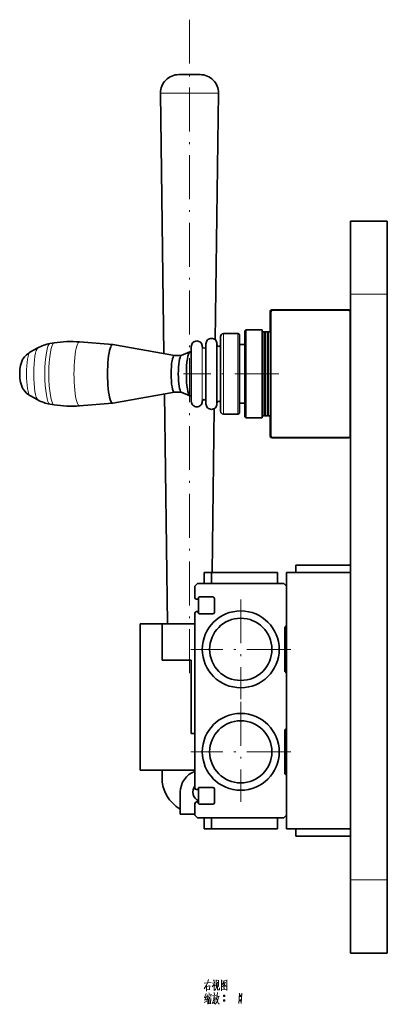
# Model space of a CAD drawing. Extents: x -161 to 1343, y -181 to 611.
# Tile 1 of 8: x -161 to -60, y 15 to 284. Entities that reach past the tile are written whole.
import ezdxf

# ---------------------------------------------------------------- set-up
doc = ezdxf.new("R2010")
doc.units = 0
doc.linetypes.add('DASHDOT', pattern=[18.5, 12, -3, 0.5, -3])

msp = doc.modelspace()

# ---------------------------------------------------------------- linework, layer by layer
at = {"color": 7, "linetype": 'DASHDOT', "lineweight": 13}
for p, q in [((-114.24, 283.5), (-114.24, 103.5)), ((-89.87, 186.75), (-115.91, 186.75)), ((-100.24, 125.15), (-100.24, 97.85)), ((-86.59, 111.5), (-113.89, 111.5)), ((-100.24, 97.15), (-100.24, 69.85)), ((-86.59, 83.5), (-113.89, 83.5))]:
    msp.add_line(p, q, dxfattribs=at)
at = {"color": 7, "lineweight": 35, "ltscale": 0.071519}
msp.add_line((-114.31, 268.5), (-117.17, 268.5), dxfattribs=at)
at = {"color": 7, "lineweight": 35, "ltscale": 0.074743}
msp.add_line((-111.32, 268.5), (-114.31, 268.5), dxfattribs=at)
at = {"color": 7, "lineweight": 13, "ltscale": 0.193632}
msp.add_line((-114.43, 263.43), (-122.17, 263.43), dxfattribs=at)
at = {"color": 7, "lineweight": 35}
for p, q in [((-121.22, 192.26), (-122.17, 263.43)), ((-107.21, 196.04), (-106.31, 263.43)), ((-70.24, 228.5), (-70.24, 208.5)), ((-60.24, 228.5), (-60.24, 208.5)), ((-70.24, 48.5), (-70.24, 208.5)), ((-60.24, 48.5), (-60.24, 208.5)), ((-92.04, 203.65), (-92.04, 169.85)), ((-70.74, 204.25), (-91.74, 204.25)), ((-70.84, 204.15), (-91.54, 204.15)), ((-70.34, 169.85), (-70.34, 203.65)), ((-70.24, 169.75), (-70.24, 203.75)), ((-120.24, 118.5), (-121.08, 181.27)), ((-108.05, 132.5), (-107.46, 177.27)), ((-91.74, 169.25), (-70.74, 169.25)), ((-91.54, 169.35), (-70.84, 169.35)), ((-110.24, 132.5), (-90.24, 132.5)), ((-87.74, 132.5), (-87.74, 62.5)), ((-70.24, 132.5), (-70.24, 62.5)), ((-88.44, 129.5), (-112.04, 129.5)), ((-112.74, 121.4), (-112.74, 73.6)), ((-127.74, 78.5), (-127.74, 118.5)), ((-113.74, 88.5), (-113.74, 108.5)), ((-112.04, 65.5), (-88.44, 65.5)), ((-90.24, 62.5), (-110.24, 62.5)), ((-70.24, 48.5), (-70.24, 28.5)), ((-60.24, 48.5), (-60.24, 28.5))]:
    msp.add_line(p, q, dxfattribs=at)
at = {"color": 7, "lineweight": 13, "ltscale": 0.202991}
msp.add_line((-106.31, 263.43), (-114.43, 263.43), dxfattribs=at)
at = {"color": 7, "lineweight": 35, "ltscale": 0.25}
for p, q in [((-60.24, 228.5), (-70.24, 228.5)), ((-121.74, 108.5), (-121.74, 118.5)), ((-60.24, 28.5), (-70.24, 28.5))]:
    msp.add_line(p, q, dxfattribs=at)
at = {"color": 7, "lineweight": 13, "ltscale": 0.25}
for p, q in [((-60.24, 208.5), (-70.24, 208.5)), ((-60.24, 48.5), (-70.24, 48.5))]:
    msp.add_line(p, q, dxfattribs=at)
at = {"color": 7, "lineweight": 35, "ltscale": 0.1375}
for p, q in [((-92.24, 203.75), (-92.24, 198.25)), ((-92.24, 175.25), (-92.24, 169.75))]:
    msp.add_line(p, q, dxfattribs=at)
at = {"color": 7, "lineweight": 35, "ltscale": 0.255653}
for p, q in [((-105.74, 196.98), (-105.74, 186.75)), ((-105.74, 186.75), (-105.74, 176.52))]:
    msp.add_line(p, q, dxfattribs=at)
at = {"color": 7, "lineweight": 13, "ltscale": 0.275}
for p, q in [((-104.99, 197.75), (-104.99, 186.75)), ((-101.04, 197.75), (-101.04, 186.75)), ((-104.99, 186.75), (-104.99, 175.75)), ((-101.04, 186.75), (-101.04, 175.75))]:
    msp.add_line(p, q, dxfattribs=at)
at = {"color": 7, "lineweight": 35, "ltscale": 0.09875}
for p, q in [((-104.99, 197.75), (-101.04, 197.75)), ((-104.99, 175.75), (-101.04, 175.75))]:
    msp.add_line(p, q, dxfattribs=at)
at = {"color": 7, "lineweight": 35, "ltscale": 0.2625}
for p, q in [((-100.54, 197.25), (-100.54, 186.75)), ((-100.54, 186.75), (-100.54, 176.25))]:
    msp.add_line(p, q, dxfattribs=at)
at = {"color": 7, "lineweight": 35, "ltscale": 0.008839}
for p, q in [((-99.14, 198.5), (-98.89, 198.75)), ((-99.14, 175), (-98.89, 174.75))]:
    msp.add_line(p, q, dxfattribs=at)
at = {"color": 7, "lineweight": 35, "ltscale": 0.29375}
for p, q in [((-99.14, 198.5), (-99.14, 186.75)), ((-99.14, 186.75), (-99.14, 175))]:
    msp.add_line(p, q, dxfattribs=at)
at = {"color": 7, "lineweight": 35, "ltscale": 0.3}
for p, q in [((-98.89, 198.75), (-98.89, 186.75)), ((-94.44, 198.75), (-94.44, 186.75)), ((-98.89, 186.75), (-98.89, 174.75)), ((-94.44, 186.75), (-94.44, 174.75)), ((-88.24, 105.5), (-88.24, 117.5)), ((-88.24, 77.5), (-88.24, 89.5))]:
    msp.add_line(p, q, dxfattribs=at)
at = {"color": 7, "lineweight": 35, "ltscale": 0.11125}
for p, q in [((-98.89, 198.75), (-94.44, 198.75)), ((-98.89, 174.75), (-94.44, 174.75))]:
    msp.add_line(p, q, dxfattribs=at)
at = {"color": 7, "lineweight": 35, "ltscale": 0.003536}
for p, q in [((-94.44, 198.15), (-94.34, 198.25)), ((-93.64, 198.15), (-93.74, 198.25)), ((-93.64, 198.15), (-93.54, 198.25)), ((-92.84, 198.15), (-92.94, 198.25)), ((-92.84, 198.15), (-92.74, 198.25)), ((-92.04, 198.15), (-92.14, 198.25))]:
    msp.add_line(p, q, dxfattribs=at)
at = {"color": 7, "lineweight": 35, "ltscale": 0.2875}
for p, q in [((-94.34, 198.25), (-94.34, 186.75)), ((-93.74, 198.25), (-93.74, 186.75)), ((-93.54, 198.25), (-93.54, 186.75)), ((-92.94, 198.25), (-92.94, 186.75)), ((-92.74, 198.25), (-92.74, 186.75)), ((-92.14, 198.25), (-92.14, 186.75)), ((-94.34, 186.75), (-94.34, 175.25)), ((-93.74, 186.75), (-93.74, 175.25)), ((-93.54, 186.75), (-93.54, 175.25)), ((-92.94, 186.75), (-92.94, 175.25)), ((-92.74, 186.75), (-92.74, 175.25)), ((-92.14, 186.75), (-92.14, 175.25))]:
    msp.add_line(p, q, dxfattribs=at)
at = {"color": 7, "lineweight": 35, "ltscale": 0.015}
for p, q in [((-94.34, 198.25), (-93.74, 198.25)), ((-93.54, 198.25), (-92.94, 198.25)), ((-92.74, 198.25), (-92.14, 198.25)), ((-94.34, 175.25), (-93.74, 175.25)), ((-93.54, 175.25), (-92.94, 175.25)), ((-92.74, 175.25), (-92.14, 175.25))]:
    msp.add_line(p, q, dxfattribs=at)
at = {"color": 7, "lineweight": 35, "ltscale": 0.285}
for p, q in [((-93.64, 198.15), (-93.64, 186.75)), ((-92.84, 198.15), (-92.84, 186.75)), ((-93.64, 186.75), (-93.64, 175.35)), ((-92.84, 186.75), (-92.84, 175.35))]:
    msp.add_line(p, q, dxfattribs=at)
at = {"color": 7, "lineweight": 35, "ltscale": 0.062286}
for p, q in [((-157.79, 192.65), (-155.62, 193.87)), ((-157.79, 180.85), (-155.62, 179.63))]:
    msp.add_line(p, q, dxfattribs=at)
at = {"color": 7, "lineweight": 35, "ltscale": 0.027931}
for p, q in [((-152.32, 195.02), (-151.22, 195.2)), ((-152.32, 178.48), (-151.22, 178.3))]:
    msp.add_line(p, q, dxfattribs=at)
at = {"color": 7, "lineweight": 35, "ltscale": 0.226519}
for p, q in [((-135.21, 194.75), (-144.24, 195.47)), ((-135.21, 178.75), (-144.24, 178.03))]:
    msp.add_line(p, q, dxfattribs=at)
at = {"color": 7, "lineweight": 35, "ltscale": 0.426889}
for p, q in [((-118.37, 191.75), (-135.18, 194.75)), ((-118.37, 181.75), (-135.18, 178.75))]:
    msp.add_line(p, q, dxfattribs=at)
at = {"color": 7, "lineweight": 35, "ltscale": 0.187063}
for p, q in [((-113.74, 194.23), (-113.74, 186.75)), ((-113.74, 186.75), (-113.74, 179.27))]:
    msp.add_line(p, q, dxfattribs=at)
at = {"color": 7, "lineweight": 13, "ltscale": 0.1875}
for p, q in [((-110.74, 194.25), (-110.74, 186.75)), ((-110.74, 186.75), (-110.74, 179.25))]:
    msp.add_line(p, q, dxfattribs=at)
at = {"color": 7, "lineweight": 35, "ltscale": 0.204522}
for p, q in [((-109.74, 194.93), (-109.74, 186.75)), ((-109.74, 186.75), (-109.74, 178.57))]:
    msp.add_line(p, q, dxfattribs=at)
at = {"color": 7, "lineweight": 35, "ltscale": 0.205}
for p, q in [((-106.74, 194.95), (-106.74, 186.75)), ((-106.74, 186.75), (-106.74, 178.55))]:
    msp.add_line(p, q, dxfattribs=at)
at = {"color": 7, "lineweight": 35, "ltscale": 0.035}
for p, q in [((-100.54, 194.75), (-99.14, 194.75)), ((-100.54, 178.75), (-99.14, 178.75))]:
    msp.add_line(p, q, dxfattribs=at)
at = {"color": 7, "lineweight": 35, "ltscale": 0.048442}
for p, q in [((-116.45, 191.75), (-118.39, 191.75)), ((-116.45, 181.75), (-118.39, 181.75))]:
    msp.add_line(p, q, dxfattribs=at)
at = {"color": 7, "lineweight": 35, "ltscale": 0.063839}
for p, q in [((-116.48, 191.74), (-114.13, 192.73)), ((-116.48, 181.76), (-114.13, 180.77))]:
    msp.add_line(p, q, dxfattribs=at)
at = {"color": 7, "lineweight": 35, "ltscale": 0.007813}
for p, q in [((-113.74, 192.75), (-114.05, 192.75)), ((-113.74, 180.75), (-114.05, 180.75))]:
    msp.add_line(p, q, dxfattribs=at)
at = {"color": 7, "lineweight": 35, "ltscale": 0.003535}
for p, q in [((-94.44, 175.35), (-94.34, 175.25)), ((-93.64, 175.35), (-93.74, 175.25)), ((-93.64, 175.35), (-93.54, 175.25)), ((-92.84, 175.35), (-92.94, 175.25)), ((-92.84, 175.35), (-92.74, 175.25)), ((-92.04, 175.35), (-92.14, 175.25))]:
    msp.add_line(p, q, dxfattribs=at)
at = {"color": 7, "lineweight": 35, "ltscale": 0.375}
for p, q in [((-85.24, 134.5), (-70.24, 134.5)), ((-87.74, 90), (-87.74, 105)), ((-112.74, 78.5), (-127.74, 78.5)), ((-85.24, 60.5), (-70.24, 60.5))]:
    msp.add_line(p, q, dxfattribs=at)
at = {"color": 7, "lineweight": 35, "ltscale": 0.050002}
msp.add_line((-85.24, 132.5), (-85.24, 134.5), dxfattribs=at)
at = {"color": 7, "lineweight": 35, "ltscale": 0.05}
for p, q in [((-70.24, 134.5), (-70.24, 132.5)), ((-121.74, 76.5), (-121.74, 78.5))]:
    msp.add_line(p, q, dxfattribs=at)
at = {"color": 7, "lineweight": 35, "ltscale": 0.075002}
for p, q in [((-110.24, 129.5), (-110.24, 132.5)), ((-108.24, 129.5), (-108.24, 132.5)), ((-90.24, 129.5), (-90.24, 132.5)), ((-90.24, 129.5), (-90.24, 132.5))]:
    msp.add_line(p, q, dxfattribs=at)
at = {"color": 7, "lineweight": 35, "ltscale": 0.45}
for p, q in [((-108.24, 132.5), (-90.24, 132.5)), ((-90.24, 62.5), (-108.24, 62.5))]:
    msp.add_line(p, q, dxfattribs=at)
at = {"color": 7, "lineweight": 35, "ltscale": 0.4375}
for p, q in [((-70.24, 132.5), (-87.74, 132.5)), ((-70.24, 62.5), (-87.74, 62.5))]:
    msp.add_line(p, q, dxfattribs=at)
at = {"color": 7, "lineweight": 35, "ltscale": 0.024749}
for p, q in [((-112.04, 129.5), (-112.74, 128.8)), ((-87.74, 128.8), (-88.44, 129.5)), ((-112.74, 66.2), (-112.04, 65.5)), ((-88.44, 65.5), (-87.74, 66.2))]:
    msp.add_line(p, q, dxfattribs=at)
at = {"color": 7, "lineweight": 35, "ltscale": 0.08}
for p, q in [((-112.74, 128.8), (-112.74, 125.6)), ((-112.74, 69.4), (-112.74, 66.2))]:
    msp.add_line(p, q, dxfattribs=at)
at = {"color": 7, "lineweight": 35, "ltscale": 0.27}
for p, q in [((-87.74, 118), (-87.74, 128.8)), ((-87.74, 66.2), (-87.74, 77))]:
    msp.add_line(p, q, dxfattribs=at)
at = {"color": 7, "lineweight": 35, "ltscale": 0.005}
for p, q in [((-112.34, 125.2), (-112.14, 125.2)), ((-112.14, 121.8), (-112.34, 121.8)), ((-112.34, 73.2), (-112.14, 73.2)), ((-112.14, 69.8), (-112.34, 69.8))]:
    msp.add_line(p, q, dxfattribs=at)
at = {"color": 7, "lineweight": 35, "ltscale": 0.104807}
for p, q in [((-111.74, 125.59), (-111.74, 121.4)), ((-111.74, 73.59), (-111.74, 69.4))]:
    msp.add_line(p, q, dxfattribs=at)
at = {"color": 7, "lineweight": 35, "ltscale": 0.0925}
for p, q in [((-111.54, 125.8), (-107.84, 125.8)), ((-107.84, 121.2), (-111.54, 121.2)), ((-111.54, 73.8), (-107.84, 73.8)), ((-107.84, 69.2), (-111.54, 69.2))]:
    msp.add_line(p, q, dxfattribs=at)
at = {"color": 7, "lineweight": 35, "ltscale": 0.095}
for p, q in [((-107.44, 125.4), (-107.44, 121.6)), ((-107.44, 73.4), (-107.44, 69.6))]:
    msp.add_line(p, q, dxfattribs=at)
at = {"color": 7, "lineweight": 35, "ltscale": 0.15}
for p, q in [((-121.74, 118.5), (-127.74, 118.5)), ((-116.74, 66.5), (-116.74, 72.5))]:
    msp.add_line(p, q, dxfattribs=at)
at = {"color": 7, "lineweight": 35, "ltscale": 0.225003}
msp.add_line((-121.74, 118.5), (-112.74, 118.5), dxfattribs=at)
at = {"color": 7, "lineweight": 35, "ltscale": 0.146461}
msp.add_line((-114.38, 118.5), (-120.24, 118.5), dxfattribs=at)
at = {"color": 7, "lineweight": 35, "ltscale": 0.041039}
msp.add_line((-112.74, 118.5), (-114.38, 118.5), dxfattribs=at)
at = {"color": 7, "lineweight": 35, "ltscale": 0.017678}
for p, q in [((-88.24, 117.5), (-87.74, 118)), ((-87.74, 105), (-88.24, 105.5)), ((-88.24, 89.5), (-87.74, 90)), ((-87.74, 77), (-88.24, 77.5))]:
    msp.add_line(p, q, dxfattribs=at)
at = {"color": 7, "lineweight": 35, "ltscale": 0.012498}
msp.add_line((-87.74, 117.5), (-88.24, 117.5), dxfattribs=at)
msp.add_line((-87.74, 117.5), (-88.24, 117.5), dxfattribs=at)
at = {"color": 7, "lineweight": 35, "ltscale": 0.2}
msp.add_line((-113.74, 108.5), (-121.74, 108.5), dxfattribs=at)
at = {"color": 7, "lineweight": 35, "ltscale": 0.025}
msp.add_line((-112.74, 88.5), (-113.74, 88.5), dxfattribs=at)
at = {"color": 7, "lineweight": 35, "ltscale": 0.0125}
msp.add_line((-87.74, 77.5), (-88.24, 77.5), dxfattribs=at)
msp.add_line((-87.74, 77.5), (-88.24, 77.5), dxfattribs=at)
at = {"color": 7, "lineweight": 35, "ltscale": 0.100003}
msp.add_line((-112.74, 66.5), (-116.74, 66.5), dxfattribs=at)
at = {"color": 7, "lineweight": 35, "ltscale": 0.074998}
for p, q in [((-110.24, 62.5), (-110.24, 65.5)), ((-108.24, 62.5), (-108.24, 65.5)), ((-90.24, 65.5), (-90.24, 62.5)), ((-90.24, 65.5), (-90.24, 62.5))]:
    msp.add_line(p, q, dxfattribs=at)
at = {"color": 7, "lineweight": 35, "ltscale": 0.049998}
for p, q in [((-85.24, 62.5), (-85.24, 60.5)), ((-70.24, 60.5), (-70.24, 62.5))]:
    msp.add_line(p, q, dxfattribs=at)
at = {"color": 7, "lineweight": 35}
for points in [[(-160.58, 186.75), (-160.52, 188.06), (-160.37, 189.04), (-160.13, 189.86), (-159.78, 190.64), (-159.28, 191.38), (-158.72, 191.98), (-158.12, 192.45), (-157.79, 192.65)], [(-160.58, 186.75), (-160.52, 185.44), (-160.37, 184.46), (-160.13, 183.64), (-159.78, 182.86), (-159.28, 182.12), (-158.72, 181.52), (-158.12, 181.05), (-157.79, 180.85)]]:
    msp.add_lwpolyline(points, dxfattribs=at)
at = {"color": 7, "lineweight": 13}
for points in [[(-110.27, 18.73), (-109.68, 19.68)], [(-110.24, 20.27), (-108.28, 20.48)], [(-109.68, 19.68), (-109.36, 20.34)], [(-109.61, 19.75), (-109.61, 18.17)], [(-109.61, 19.43), (-108.7, 19.54)], [(-109.08, 21.32), (-109.36, 20.34)], [(-108.66, 19.64), (-108.77, 18.56)], [(-107.37, 20.55), (-107.54, 20.06), (-108.03, 19.33)], [(-108, 20.34), (-107.44, 20.41)], [(-107.72, 21.22), (-107.44, 20.8)], [(-107.54, 20.06), (-107.54, 18.28)], [(-107.54, 19.89), (-107.23, 19.57)], [(-107.16, 18.56), (-106.91, 18.91)], [(-106.95, 21.18), (-106.95, 19.5)], [(-106.28, 21.01), (-106.95, 20.94)], [(-106.74, 19.54), (-106.91, 18.91)], [(-106.63, 20.59), (-106.74, 19.54)], [(-106.6, 18.56), (-106.6, 19.64)], [(-106.35, 19.43), (-106.28, 21.11)], [(-106.04, 19.08), (-106.04, 18.45)], [(-105.51, 21.22), (-105.51, 19.75), (-105.51, 18.24)], [(-105.51, 21.18), (-105.51, 19.78), (-105.51, 18.38)], [(-104.04, 21.04), (-105.51, 20.9)], [(-105.44, 19.29), (-104.95, 19.71)], [(-104.74, 20.76), (-105.3, 19.96)], [(-104.99, 20.2), (-104.29, 19.47)], [(-104.99, 19.12), (-104.64, 18.73)], [(-104.95, 20.41), (-104.5, 20.48)], [(-104.95, 19.71), (-104.74, 19.99)], [(-104.88, 19.5), (-104.64, 19.22)], [(-104.74, 19.99), (-104.39, 20.62)], [(-104.29, 19.47), (-104.11, 19.5)], [(-104.08, 18.42), (-104.08, 19.78), (-104.04, 21.18)], [(-109.75, 16.46), (-110.17, 16.32)], [(-109.68, 17.47), (-110.13, 16.39)], [(-109.61, 16.7), (-110.06, 15.69)], [(-108.7, 18.56), (-109.61, 18.45)], [(-109.29, 16.18), (-109.61, 15.69)], [(-109.36, 17.16), (-109.47, 16.6)], [(-109.36, 17.02), (-108.31, 17.16)], [(-109.12, 16.74), (-109.29, 16.18)], [(-109.26, 16.25), (-109.26, 14.53)], [(-109.05, 16.46), (-108.35, 16.56)], [(-108.98, 17.65), (-108.8, 17.26)], [(-108.73, 16.49), (-108.8, 15.93)], [(-108.28, 17.26), (-108.42, 16.81)], [(-107.51, 16.88), (-107.61, 15.97), (-107.72, 15.55), (-108.03, 14.67)], [(-108, 16.81), (-106.95, 16.95)], [(-107.19, 16.39), (-107.3, 15.55), (-107.44, 14.71), (-107.65, 14.99)], [(-107.58, 16.21), (-107.19, 16.28)], [(-107.51, 17.72), (-107.4, 17.16)], [(-107.44, 18.28), (-107.16, 18.56)], [(-106.81, 16.39), (-106.98, 15.83)], [(-106.88, 16.14), (-106.32, 14.71)], [(-106.67, 17.02), (-106.81, 16.39)], [(-106.74, 16.63), (-106.04, 16.77)], [(-106.6, 17.75), (-106.67, 17.02)], [(-106.46, 18.45), (-106.6, 18.56)], [(-106.32, 16.7), (-106.53, 15.76)], [(-106.04, 18.45), (-106.46, 18.45)], [(-105.51, 18.49), (-104.15, 18.59)], [(-104.99, 16.84), (-104.6, 16.84)], [(-104.95, 16.95), (-104.64, 16.95)], [(-104.95, 16.7), (-104.64, 16.7)], [(-104.08, 18.31), (-104.08, 18.42), (-104.15, 18.59)], [(-100.54, 17.58), (-100.65, 16.18), (-100.75, 14.78)], [(-100.54, 16.84), (-100.16, 16.84)], [(-100.51, 16.95), (-100.19, 16.95)], [(-100.51, 16.7), (-100.19, 16.7)], [(-99.95, 17.58), (-100.05, 16.18), (-100.16, 14.78)], [(-110.2, 15.02), (-109.5, 15.41)], [(-110.1, 15.69), (-109.57, 15.86)], [(-108.98, 16.04), (-108.94, 14.64)], [(-108.98, 15.93), (-108.45, 16)], [(-108.94, 15.37), (-108.56, 15.44)], [(-108.49, 14.88), (-108.91, 14.81)], [(-108.42, 16.11), (-108.49, 14.71)], [(-106.81, 15.13), (-107.19, 14.6)], [(-106.53, 15.76), (-106.81, 15.13)], [(-106.32, 14.71), (-106, 14.71)], [(-104.99, 15.58), (-104.6, 15.58)], [(-104.95, 15.69), (-104.64, 15.69)], [(-104.95, 15.44), (-104.64, 15.44)], [(-100.54, 15.58), (-100.16, 15.58)], [(-100.51, 15.69), (-100.19, 15.69)], [(-100.51, 15.44), (-100.19, 15.44)]]:
    msp.add_lwpolyline(points, dxfattribs=at)
for points in [[(-104.88, 16.63), (-104.71, 16.63), (-104.6, 16.74), (-104.6, 16.91), (-104.71, 17.02), (-104.88, 17.02), (-104.99, 16.91), (-104.99, 16.74)], [(-100.44, 16.63), (-100.26, 16.63), (-100.16, 16.74), (-100.16, 16.91), (-100.26, 17.02), (-100.44, 17.02), (-100.54, 16.91), (-100.54, 16.74)], [(-104.88, 15.37), (-104.71, 15.37), (-104.6, 15.48), (-104.6, 15.65), (-104.71, 15.76), (-104.88, 15.76), (-104.99, 15.65), (-104.99, 15.48)], [(-100.44, 15.37), (-100.26, 15.37), (-100.16, 15.48), (-100.16, 15.65), (-100.26, 15.76), (-100.44, 15.76), (-100.54, 15.65), (-100.54, 15.48)]]:
    msp.add_lwpolyline(points, close=True, dxfattribs=at)
at = {"color": 7, "lineweight": 35}
for centre, radius in [((-100.24, 111.5), 10.5), ((-100.24, 111.5), 8.5), ((-100.24, 83.5), 10.5), ((-100.24, 83.5), 8.5)]:
    msp.add_circle(centre, radius, dxfattribs=at)
for centre, radius, start, end in [((-117.17, 263.5), 5, 89.9664, 180.7639), ((-111.31, 263.5), 5, 359.2553, 90.1264), ((-91.74, 203.75), 0.5, 90, 180), ((-91.54, 203.65), 0.5, 90, 180), ((-70.84, 203.65), 0.5, 0, 90), ((-70.74, 203.75), 0.5, 0, 90), ((-108.24, 194.95), 1.5, 90.0037, 180.7245), ((-108.24, 194.95), 1.5, 359.2755, 89.9963), ((-104.99, 197), 0.751, 90.0237, 181.7891), ((-101.04, 197.25), 0.501, 357.2826, 89.9435), ((-150.75, 185.2), 9.94, 99.0853, 119.3453), ((-146.58, 166.21), 29.36, 85.4279, 99.0872), ((-112.24, 194.25), 1.5, 90.0031, 180.6631), ((-112.24, 194.25), 1.5, 359.3369, 89.9969), ((-110.24, 194.25), 0.5, 182.0425, 269.9735), ((-110.24, 194.25), 0.5, 270.0265, 357.9575), ((-106.24, 194.75), 0.5, 182.1812, 269.9699), ((-106.24, 194.75), 0.5, 270.0301, 357.8188), ((-150.75, 188.3), 9.94, 240.6568, 260.9147), ((-146.58, 207.29), 29.36, 260.9128, 274.5721), ((-112.24, 179.25), 1.5, 179.3369, 269.9969), ((-112.24, 179.25), 1.5, 270.0031, 0.6631), ((-110.24, 179.25), 0.5, 90.0265, 177.9575), ((-110.24, 179.25), 0.5, 2.0425, 89.9735), ((-108.24, 178.55), 1.5, 179.2755, 269.9963), ((-108.24, 178.55), 1.5, 270.0037, 0.7245), ((-106.24, 178.75), 0.5, 90.0301, 177.8188), ((-106.24, 178.75), 0.5, 2.1812, 89.9699), ((-104.99, 176.5), 0.751, 178.2109, 269.9763), ((-101.04, 176.25), 0.501, 270.0565, 2.7174), ((-91.74, 169.75), 0.5, 180, 270), ((-91.54, 169.85), 0.5, 180, 270), ((-70.84, 169.85), 0.5, 270, 360), ((-70.74, 169.75), 0.5, 270, 360), ((-112.34, 125.6), 0.4, 180, 270), ((-112.14, 125.6), 0.4, 270, 360), ((-111.54, 125.6), 0.2, 90, 180), ((-107.84, 125.4), 0.4, 360, 90), ((-112.34, 121.4), 0.4, 90, 180), ((-112.14, 121.4), 0.4, 360, 90), ((-111.54, 121.4), 0.2, 180, 270), ((-107.84, 121.6), 0.4, 270, 360), ((-110.74, 72.5), 6, 109.47, 180), ((-111.74, 76.5), 10, 180, 240.0001), ((-110.74, 72.5), 2.6, 140.2806, 247.3813), ((-112.34, 73.6), 0.4, 180, 270), ((-112.14, 73.6), 0.4, 270, 360), ((-111.54, 73.6), 0.2, 90, 180), ((-107.84, 73.4), 0.4, 360, 90), ((-112.34, 69.4), 0.4, 90, 180), ((-112.14, 69.4), 0.4, 360, 90), ((-111.54, 69.4), 0.2, 180, 270), ((-107.84, 69.6), 0.4, 270, 360)]:
    msp.add_arc(centre, radius, start, end, dxfattribs=at)
at = {"color": 7, "lineweight": 13}
for centre, major_axis, start_param, end_param in [((-155.5, 186.75), (0, -7.15), 3.238935, 6.186196), ((-152.28, 186.75), (0, -8.27), 3.169382, 6.255396), ((-151.17, 186.75), (0, -8.45), 3.169382, 6.255492), ((-144.26, 186.75), (0, -8.72), 3.127698, 6.29708), ((-157.69, 186.75), (0, -5.93), 3.238935, 6.185843)]:
    msp.add_ellipse(centre, major_axis=major_axis, ratio=0.173648, start_param=start_param, end_param=end_param, dxfattribs=at)
at = {"color": 7, "lineweight": 35}
for centre, major_axis, start_param, end_param in [((-135.23, 186.75), (0, -8), 3.127698, 6.29708), ((-135.23, 186.75), (0, -8), 3.110634, 3.127698), ((-118.39, 186.75), (0, -5), 3.141593, 6.283185), ((-116.42, 186.75), (0, -5), 3.215131, 6.209647), ((-114.05, 186.75), (0, -6), 3.215131, 6.209647), ((-114.05, 186.75), (0, -6), 3.141631, 3.215131), ((-114.05, 186.75), (0, -6), 6.209647, 6.283147), ((-135.23, 186.75), (0, -8), 0.013895, 0.030959)]:
    msp.add_ellipse(centre, major_axis=major_axis, ratio=0.173648, start_param=start_param, end_param=end_param, dxfattribs=at)

doc.saveas('drawing.dxf')
